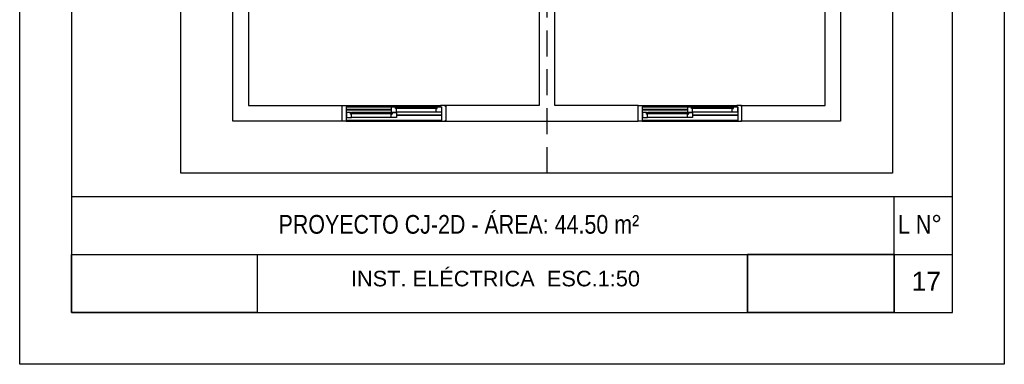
# Model space of a CAD drawing. Header units: millimetres. Extents: x 201 to 840, y 135 to 685.
# Tile 193 of 219: x 396.08 to 405.56, y 325.52 to 328.84. Entities that reach past the tile are written whole.
import ezdxf

# ---------------------------------------------------------------- set-up
doc = ezdxf.new("R2010")
doc.units = ezdxf.units.MM
doc.linetypes.add('HIDDEN', pattern=[0.375, 0.25, -0.125])
for name, color, linetype in [('01', 1, 'Continuous'), ('ABERTURAS', 2, 'Continuous'), ('LAMINA', 6, 'Continuous'), ('muro', 6, 'Continuous'), ('piso', 1, 'Continuous'), ('PROYECCIONES', 2, 'Continuous'), ('TEXTO LAMINA', 2, 'Continuous')]:
    doc.layers.add(name, color=color, linetype=linetype)
doc.styles.add('ARIAL', font='arial.ttf', dxfattribs={"height": 0.06})
picture_1 = doc.add_image_def('image1.jpg', size_in_pixel=(635, 198))
picture_2 = doc.add_image_def('image2.png', size_in_pixel=(322, 127))
picture_3 = doc.add_image_def('image5.jpg', size_in_pixel=(635, 198))
picture_4 = doc.add_image_def('image6.png', size_in_pixel=(322, 127))

msp = doc.modelspace()

# ---------------------------------------------------------------- linework, layer by layer
msp.add_lwpolyline([(396.0785, 325.5242), (396.0785, 340.7718), (405.5551, 340.7718), (405.5551, 325.5242)], close=True)
at = {"layer": 'ABERTURAS', "color": 1}
for p, q in [((399.2297, 328.0153), (400.1297, 328.0153)), ((399.2297, 328.0053), (400.1297, 328.0053)), ((400.0868, 328.0033), (399.705, 328.0033)), ((402.0797, 328.0153), (402.9797, 328.0153)), ((402.0797, 328.0053), (402.9797, 328.0053)), ((402.9368, 328.0033), (402.555, 328.0033)), ((399.2197, 327.9808), (399.6547, 327.9808)), ((399.2197, 327.9758), (399.6547, 327.9758)), ((399.6547, 327.8998), (399.2723, 327.8998)), ((399.6544, 327.9498), (399.2726, 327.9498)), ((400.0871, 327.9533), (399.7047, 327.9533)), ((399.7047, 327.9273), (400.1397, 327.9273)), ((399.7047, 327.9223), (400.1397, 327.9223)), ((402.0697, 327.9808), (402.5047, 327.9808)), ((402.0697, 327.9758), (402.5047, 327.9758)), ((402.5047, 327.8998), (402.1223, 327.8998)), ((402.5044, 327.9498), (402.1226, 327.9498)), ((402.9371, 327.9533), (402.5547, 327.9533)), ((402.5547, 327.9273), (402.9897, 327.9273)), ((402.5547, 327.9223), (402.9897, 327.9223)), ((399.2197, 327.8753), (400.1397, 327.8753)), ((400.1397, 327.8653), (399.2197, 327.8653)), ((399.2197, 327.8653), (400.1397, 327.8653)), ((402.0697, 327.8753), (402.9897, 327.8753)), ((402.9897, 327.8653), (402.0697, 327.8653)), ((402.0697, 327.8653), (402.9897, 327.8653))]:
    msp.add_line(p, q, dxfattribs=at)
at = {"layer": 'ABERTURAS'}
for points in [[(399.1822, 328.0053), (399.1822, 328.0153), (399.2297, 328.0153), (399.2297, 328.0053), (399.2197, 328.0053), (399.2197, 327.8653), (399.1822, 327.8653), (399.1822, 327.8753)], [(399.6547, 327.9748), (399.6547, 327.9533), (399.7047, 327.9533), (399.7047, 327.9883), (399.6947, 327.9883), (399.6947, 328.0033), (399.6547, 328.0033), (399.6547, 327.9818), (399.6547, 327.9818), (399.6547, 327.9748), (399.6547, 327.9748)], [(400.1371, 327.9748), (400.1371, 327.9533), (400.0871, 327.9533), (400.0871, 327.9883), (400.0971, 327.9883), (400.0971, 328.0033), (400.1371, 328.0033), (400.1371, 327.9818), (400.1371, 327.9818), (400.1371, 327.9748), (400.1371, 327.9748)], [(400.1772, 328.0053), (400.1772, 328.0153), (400.1297, 328.0153), (400.1297, 328.0053), (400.1397, 328.0053), (400.1397, 327.8653), (400.1772, 327.8653), (400.1772, 327.8753)], [(402.0322, 328.0053), (402.0322, 328.0153), (402.0797, 328.0153), (402.0797, 328.0053), (402.0697, 328.0053), (402.0697, 327.8653), (402.0322, 327.8653), (402.0322, 327.8753)], [(402.5047, 327.9748), (402.5047, 327.9533), (402.5547, 327.9533), (402.5547, 327.9883), (402.5447, 327.9883), (402.5447, 328.0033), (402.5047, 328.0033), (402.5047, 327.9818), (402.5047, 327.9818), (402.5047, 327.9748), (402.5047, 327.9748)], [(402.9871, 327.9748), (402.9871, 327.9533), (402.9371, 327.9533), (402.9371, 327.9883), (402.9471, 327.9883), (402.9471, 328.0033), (402.9871, 328.0033), (402.9871, 327.9818), (402.9871, 327.9818), (402.9871, 327.9748), (402.9871, 327.9748)], [(403.0272, 328.0053), (403.0272, 328.0153), (402.9797, 328.0153), (402.9797, 328.0053), (402.9897, 328.0053), (402.9897, 327.8653), (403.0272, 327.8653), (403.0272, 327.8753)], [(399.2223, 327.9213), (399.2223, 327.8998), (399.2723, 327.8998), (399.2723, 327.9348), (399.2623, 327.9348), (399.2623, 327.9498), (399.2223, 327.9498), (399.2223, 327.9283), (399.2223, 327.9283), (399.2223, 327.9213), (399.2223, 327.9213)], [(399.7047, 327.9213), (399.7047, 327.8998), (399.6547, 327.8998), (399.6547, 327.9348), (399.6647, 327.9348), (399.6647, 327.9498), (399.7047, 327.9498), (399.7047, 327.9283), (399.7047, 327.9283), (399.7047, 327.9213), (399.7047, 327.9213)], [(402.0723, 327.9213), (402.0723, 327.8998), (402.1223, 327.8998), (402.1223, 327.9348), (402.1123, 327.9348), (402.1123, 327.9498), (402.0723, 327.9498), (402.0723, 327.9283), (402.0723, 327.9283), (402.0723, 327.9213), (402.0723, 327.9213)], [(402.5547, 327.9213), (402.5547, 327.8998), (402.5047, 327.8998), (402.5047, 327.9348), (402.5147, 327.9348), (402.5147, 327.9498), (402.5547, 327.9498), (402.5547, 327.9283), (402.5547, 327.9283), (402.5547, 327.9213), (402.5547, 327.9213)]]:
    msp.add_lwpolyline(points, dxfattribs=at)
for points in [[(399.705, 328.0033), (399.705, 327.9933), (399.695, 327.9933), (399.695, 328.0033)], [(400.0868, 328.0033), (400.0868, 327.9933), (400.0968, 327.9933), (400.0968, 328.0033)], [(402.555, 328.0033), (402.555, 327.9933), (402.545, 327.9933), (402.545, 328.0033)], [(402.9368, 328.0033), (402.9368, 327.9933), (402.9468, 327.9933), (402.9468, 328.0033)], [(399.2726, 327.9498), (399.2726, 327.9398), (399.2626, 327.9398), (399.2626, 327.9498)], [(399.6544, 327.9498), (399.6544, 327.9398), (399.6644, 327.9398), (399.6644, 327.9498)], [(402.1226, 327.9498), (402.1226, 327.9398), (402.1126, 327.9398), (402.1126, 327.9498)], [(402.5044, 327.9498), (402.5044, 327.9398), (402.5144, 327.9398), (402.5144, 327.9498)]]:
    msp.add_lwpolyline(points, close=True, dxfattribs=at)
at = {"layer": 'ABERTURAS', "color": 1}
for points in [[(400.0971, 327.9888), (399.695, 327.9888), (399.695, 327.9928), (400.0971, 327.9928)], [(402.9471, 327.9888), (402.545, 327.9888), (402.545, 327.9928), (402.9471, 327.9928)], [(399.2623, 327.9393), (399.6644, 327.9393), (399.6644, 327.9353), (399.2623, 327.9353)], [(402.1123, 327.9393), (402.5144, 327.9393), (402.5144, 327.9353), (402.1123, 327.9353)]]:
    msp.add_lwpolyline(points, dxfattribs=at)
at = {"layer": 'LAMINA', "color": 2}
for p, q in [((405.0551, 327.1383), (396.5785, 327.1383)), ((404.4962, 326.0242), (404.4962, 327.1383))]:
    msp.add_line(p, q, dxfattribs=at)
at = {"layer": 'LAMINA'}
msp.add_line((396.5785, 326.0242), (405.0551, 326.0242), dxfattribs=at)
msp.add_line((396.5785, 326.0242), (405.0551, 326.0242), dxfattribs=at)
msp.add_lwpolyline([(405.0551, 326.0242), (405.0551, 340.0718), (396.5785, 340.0718), (396.5785, 326.0242)], close=True, dxfattribs=at)
at = {"layer": 'LAMINA', "color": 1}
msp.add_lwpolyline([(396.5785, 326.5812), (405.0551, 326.5812)], dxfattribs=at)
at = {"layer": 'muro', "color": 2}
for points in [[(398.1297, 327.8653), (398.1297, 331.6003), (398.2797, 331.6003), (398.2797, 331.0653), (400.1147, 331.0653), (400.1147, 330.9153), (398.2797, 330.9153), (398.2797, 328.0153), (399.1797, 328.0153), (399.1797, 327.8653), (398.1297, 327.8653)], [(403.0297, 328.0153), (403.8297, 328.0153), (403.8297, 330.9153), (402.1947, 330.9153), (402.1947, 331.0653), (402.8297, 331.0653), (402.8297, 331.6003), (402.9797, 331.6003), (402.9797, 331.0653), (403.9797, 331.0653), (403.9797, 327.8653), (403.0297, 327.8653), (403.0297, 328.0153)], [(401.0797, 330.9153), (401.0797, 328.0153), (400.1797, 328.0153), (400.1797, 327.8653), (402.0297, 327.8653), (402.0297, 328.0153), (401.2297, 328.0153), (401.2297, 330.9153), (401.3297, 330.9153), (401.3297, 331.0653), (400.9797, 331.0653), (400.9797, 330.9153), (401.0797, 330.9153)]]:
    msp.add_lwpolyline(points, dxfattribs=at)
at = {"layer": 'piso'}
for p, q in [((397.6297, 327.3653), (397.6297, 335.7365)), ((404.4797, 331.0653), (404.4797, 327.3653)), ((404.4797, 327.3653), (397.6297, 327.3653))]:
    msp.add_line(p, q, dxfattribs=at)
at = {"layer": 'PROYECCIONES', "linetype": 'HIDDEN'}
msp.add_lwpolyline([(397.6297, 327.3653), (397.6297, 336.868), (403.4797, 336.868), (403.4797, 331.0653), (404.4797, 331.0653), (404.4797, 327.3653)], close=True, dxfattribs=at)
msp.add_lwpolyline([(401.1547, 327.3653), (401.1547, 336.868)], dxfattribs=at)
at = {"layer": 'TEXTO LAMINA'}
msp.add_lwpolyline([(403.0838, 326.0242), (404.4962, 326.0242), (404.4962, 326.5812), (403.0838, 326.5812)], close=True, dxfattribs=at)

# ---------------------------------------------------------------- texts
at = {"layer": 'TEXTO LAMINA', "color": 4, "style": 'ARIAL'}
msp.add_text('17', height=0.18244, dxfattribs=at).set_placement((404.6624, 326.2327))
at = {"layer": 'TEXTO LAMINA', "char_height": 0.18, "attachment_point": 1, "style": 'ARIAL'}
for s, width, insert in [('{\\fTechnic|b0|i0|c2|p2;PROYECTO CJ-2D - ÁREA: 44.50 m²}', 4.338061, (398.57, 326.9623)), ('{\\fTechnic|b0|i0|c2|p2;L N°}', 0.539921, (404.5323, 326.9623))]:
    msp.add_mtext_dynamic_manual_height_columns(s, width=width, gutter_width=12.5, heights=[0], dxfattribs=dict(at, insert=insert))
at = {"layer": 'TEXTO LAMINA', "color": 2, "insert": (399.2661, 326.425), "char_height": 0.15, "attachment_point": 1, "style": 'ARIAL'}
msp.add_mtext_dynamic_manual_height_columns('INST. ELÉCTRICA  ESC.1:50', width=4.656547, gutter_width=12.5, heights=[0], dxfattribs=at)

# ---------------------------------------------------------------- pictures from other files: only their frames are drawn
at = {"layer": '01'}
image = msp.add_image(picture_3, insert=(396.5785, 326.0242), size_in_units=(1.7866, 0.5571), dxfattribs=at)
image.dxf.flags = 7
image = msp.add_image(picture_4, insert=(403.0838, 326.0242), size_in_units=(1.4124, 0.5571), dxfattribs=at)
image.dxf.flags = 7
at = {"layer": 'TEXTO LAMINA'}
image = msp.add_image(picture_1, insert=(396.5785, 326.0242), size_in_units=(1.7866, 0.5571), rotation=0, dxfattribs=at)
image.dxf.flags = 7
image = msp.add_image(picture_2, insert=(403.0838, 326.0242), size_in_units=(1.4124, 0.5571), rotation=0, dxfattribs=at)
image.dxf.flags = 7

doc.saveas('drawing.dxf')
